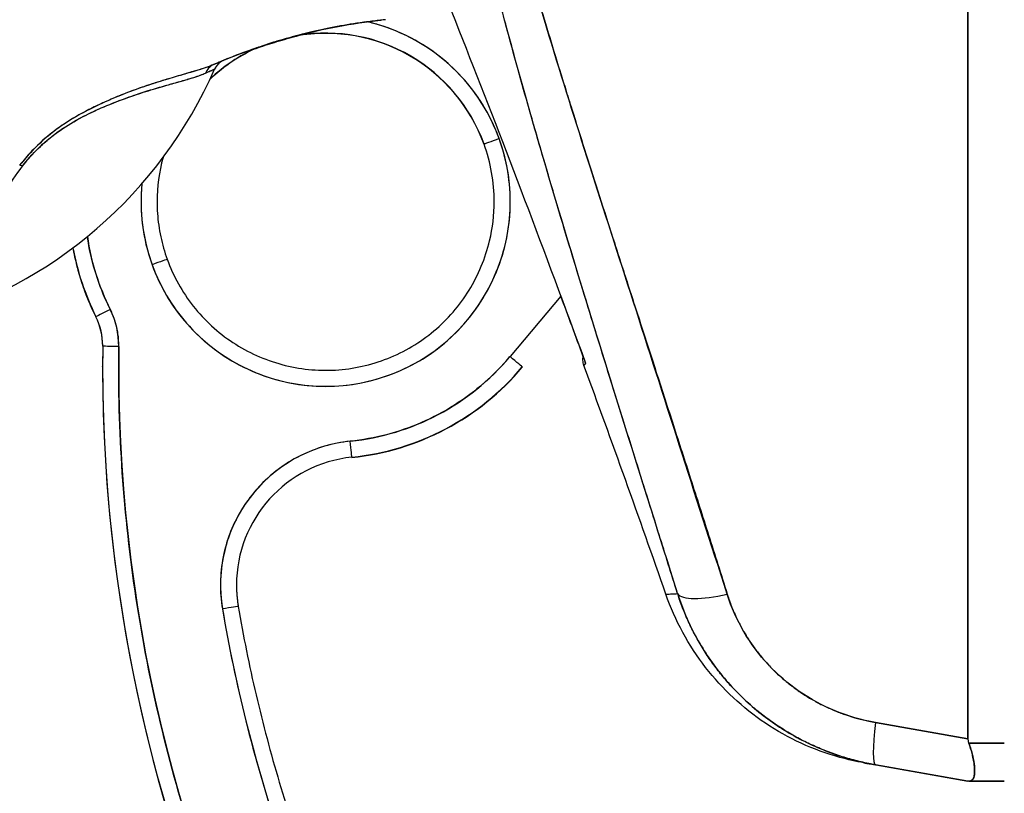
# Model space of a CAD drawing. Extents: x 807 to 1172, y 30 to 260.
# Tile 167 of 214: x 975.984 to 977.191, y 165.761 to 166.709. Entities that reach past the tile are written whole.
import ezdxf

# ---------------------------------------------------------------- set-up
doc = ezdxf.new("R2010")
doc.units = 0
doc.header["$LTSCALE"] = 4
doc.header["$MEASUREMENT"] = 0
doc.layers.get('0').update_dxf_attribs({"linetype": 'CONTINUOUS'})
doc.layers.get('DEFPOINTS').update_dxf_attribs({"linetype": 'CONTINUOUS'})
doc.styles.add('ROMANS', font='romans.shx')
doc.dimstyles.new('Default (ANSI)', dxfattribs={"dimscale": 20, "dimtxt": 0.07, "dimasz": 0.07, "dimexe": 0.125, "dimexo": 0.0625, "dimgap": 0.031496, "dimtad": 0, "dimtih": 1, "dimtoh": 1, "dimrnd": 1e-08, "dimzin": 0, "dimdsep": 46, "dimtxsty": 'ROMANS', "dimblk": 'Filled-1', "dimcen": 0.09, "dimdle": 0.393701, "dimclrd": 256, "dimclre": 256, "dimclrt": 256, "dimadec": 0, "dimazin": 0, "dimtfac": 0.928571, "dimtofl": 0, "dimtmove": 0, "dimatfit": 3, "dimfxl": 1, "dimtolj": 1, "dimtzin": 0, "dimlwd": -1, "dimlwe": -1, "dimarcsym": 0})

# ---------------------------------------------------------------- blocks, each defined once
blk = doc.blocks.new('Filled-1')
at = {"color": 0}
for p, q in [((0, 0), (-1, 0.17857)), ((-1, 0.17857), (-1, -0.17857)), ((-1, 0), (0, 0)), ((-1, -0.17857), (0, 0))]:
    blk.add_line(p, q, dxfattribs=at)
at = {"color": 0, "flags": 128}
blk.add_lwpolyline([(-1, -0.17857), (0, 0), (-1, 0.17857), (-1, -0.17857)], dxfattribs=at)
at = {"color": 0}
blk.add_solid([(-1, -0.17857), (0, 0), (-1, 0.17857), (-1, -0.17857)], dxfattribs=at)
blk = doc.blocks.new('*D76')
at = {"transparency": 16777216}
for p, q in [((976.1389, 199.4239), (966.2743, 199.4239)), ((968.7743, 198.0239), (968.7743, 173.21)), ((968.7743, 137.4489), (968.7743, 162.2627)), ((976.1389, 136.0489), (966.2743, 136.0489))]:
    blk.add_line(p, q, dxfattribs=at)
at = {"layer": 'DEFPOINTS', "color": 0, "transparency": 16777216}
for p in [(968.7743, 199.4239), (977.3889, 199.4239), (977.3889, 136.0489)]:
    blk.add_point(p, dxfattribs=at)
at = {"transparency": 16777216, "xscale": 1.400000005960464, "yscale": 1.400000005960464, "zscale": 1.400000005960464}
for p, rotation in [((968.7743, 199.4239), 90), ((968.7743, 136.0489), 270)]:
    blk.add_blockref('Filled-1', p, dxfattribs=dict(at, rotation=rotation))
at = {"transparency": 16777216, "insert": (968.7743, 167.7364), "char_height": 1.4, "attachment_point": 5, "style": 'ROMANS'}
blk.add_mtext('\\A1;\\fTahoma|b0|i0;\\H1.5400;63.37\\P\\fTahoma|b0|i0;\\H1.5400;DOOR\\P\\fTahoma|b0|i0;\\H1.5400;HEIGHT\\P\\fTahoma|b0|i0;\\H1.5400;(2 PL.)', dxfattribs=at)

msp = doc.modelspace()

# ---------------------------------------------------------------- linework, layer by layer
for p, q in [((977.1465, 165.8277), (977.1465, 167.2321)), ((977.1465, 167.2321), (977.1465, 165.8277)), ((976.0587, 166.5939), (976.0587, 166.5939)), ((976.0587, 166.5939), (976.0587, 166.5939)), ((976.0589, 166.5893), (976.0589, 166.5893)), ((976.0589, 166.5893), (976.0589, 166.5893)), ((976.0395, 166.5823), (976.0395, 166.5824)), ((976.0395, 166.5824), (976.0395, 166.5823)), ((976.0395, 166.5823), (976.0395, 166.5823)), ((976.0395, 166.5823), (976.0395, 166.5823)), ((976.5532, 166.5568), (976.5532, 166.5566)), ((976.7101, 166.4453), (976.71, 166.4452)), ((976.1646, 166.4157), (976.1646, 166.4157)), ((976.6473, 166.3706), (976.585, 166.2964)), ((976.0773, 166.3453), (976.0773, 166.345)), ((976.0773, 166.345), (976.0773, 166.3453)), ((976.0856, 166.309), (976.0856, 166.309)), ((976.0854, 166.2842), (976.0854, 166.2845)), ((976.6, 166.2837), (976.6, 166.2837)), ((976.6, 166.2837), (976.6, 166.2834)), ((976.391, 166.1727), (976.391, 166.1729)), ((977.1465, 165.8277), (977.0333, 165.8476)), ((977.0333, 165.8476), (977.1465, 165.8277)), ((977.1911, 165.8224), (977.1475, 165.8224)), ((977.1475, 165.8224), (977.1911, 165.8224)), ((977.1465, 165.7758), (977.0333, 165.7957)), ((977.0336, 165.7957), (977.1465, 165.7758)), ((977.1911, 165.7758), (977.1475, 165.7758)), ((977.1475, 165.7758), (977.1911, 165.7758))]:
    msp.add_line(p, q)
for centre, radius, start, end in [((976.3589, 166.486), 0.2067, 113.4273, 133.3579), ((976.2412, 166.6408), 0.0201, 112.5438, 156.3316), ((976.3589, 166.4863), 0.2264, 138.5084, 138.5202), ((976.0068, 166.31), 0.0984, 359.2659, 26.5968), ((976.0068, 166.31), 0.0787, 359.2659, 26.5968), ((976.0068, 166.31), 0.0787, 359.2659, 26.5968), ((976.0068, 166.3098), 0.0787, 0.0912, 26.5968), ((976.0068, 166.3098), 0.0787, 0.0912, 26.5968), ((976.0068, 166.3097), 0.0984, 0.0133, 0.0876), ((976.3589, 166.4863), 0.315, 275.8539, 319.967), ((976.3589, 166.486), 0.315, 275.8535, 319.9672), ((961.9015, 160.8334), 15.748, 19.17141, 20.25566)]:
    msp.add_arc(centre, radius, start, end)
for centre, major_axis, ratio, start_param, end_param in [((976.3589, 166.486), (0.2034, 0.0367), 0.999999, 0.170155, 1.570796), ((976.3589, 166.4863), (0.1943, 0.0706), 0.999999, 0, 1.38698), ((976.3589, 166.4863), (0.1943, 0.0706), 0.999999, 0, 1.386999), ((976.3589, 166.4863), (0.2205, -0.051), 0.999999, 1.570793, 1.570796), ((976.3589, 166.4863), (0.2205, -0.0511), 0.999999, 0.576089, 1.570796), ((976.4417, 166.6932), (-0.1273, -0.012), 0.13327, 4.772659, 4.820642), ((976.3589, 166.4863), (-0.1885, -0.0847), 0.999999, 4.712389, 5.045477), ((976.3589, 166.4863), (-0.1885, -0.0847), 0.999999, 4.712389, 5.045501), ((976.3589, 166.4863), (-0.189, -0.0838), 0.999999, 4.712389, 4.712443), ((976.3589, 166.4863), (-0.189, -0.0838), 0.999999, 4.712389, 4.712443), ((976.3589, 166.486), (0.1901, 0.0812), 0.999999, 1.570736, 1.570796), ((976.2411, 166.6408), (0.0081, 0.0184), 0.999989, 0.80699, 1.570796), ((976.2411, 166.6408), (-0.0077, 0.0185), 0.999939, 0, 0.763796), ((974.9024, 166.1088), (1.331, 0.5506), 0.001182, 6.282701, 6.294638), ((975.718, 166.8703), (-0.5512, 0), 0.999774, 1.83929, 2.7281), ((976.2295, 166.636), (-0.008, 0.0184), 0.957433, 0.004464, 0.766525), ((976.2295, 166.636), (-0.008, 0.0184), 0.957433, 0.004466, 0.766526), ((974.7826, 166.1245), (1.4401, 0.5244), 0.001203, 6.282742, 6.293855), ((976.3589, 166.4863), (0.2128, 0.0773), 0.999999, 3.141593, 6.283185), ((976.5717, 166.5636), (-0.0185, -0.0067), 0.001197, 4.711954, 6.28275), ((976.5717, 166.5636), (-0.0185, -0.0067), 0.001197, 4.711954, 6.28275), ((976.3589, 166.4863), (0.2067, 0), 0.999999, 0, 0.348489), ((976.3589, 166.486), (-0.2067, 0.0003), 0.999999, 6.017953, 6.283185), ((976.3589, 166.4863), (-0.1995, 0.054), 0.999999, 0, 0.264466), ((976.3589, 166.4863), (-0.1995, 0.054), 0.999999, 0, 0.264471), ((975.9971, 166.5183), (0.0159, -0.0122), 0.235645, 2.402392, 2.719776), ((976.3589, 166.4863), (-0.2128, -0.0773), 0.999999, 5.837048, 6.283185), ((976.3589, 166.486), (-0.2067, -0.0002), 0.999999, 6.282307, 6.283185), ((976.3589, 166.4863), (-0.2922, -0.0427), 0.999999, 0, 0.319038), ((976.3589, 166.4863), (-0.2816, -0.141), 1, 5.999464, 6.283185), ((976.3588, 166.4863), (-0.3098, -0.0565), 0.999999, 0, 0.283759), ((976.3588, 166.486), (-0.2816, -0.141), 1, 5.998725, 6.283185), ((976.3589, 166.486), (-0.3099, -0.0563), 0.999999, 0, 0.284433), ((976.1461, 166.409), (0.0185, 0.0067), 0.001197, 6.28275, 7.853547), ((976.1461, 166.409), (0.0185, 0.0067), 0.001197, 6.28275, 7.853547), ((976.0949, 166.3541), (-0.0176, -0.0088), 0.001139, 4.711819, 6.282615), ((976.0949, 166.3541), (-0.0176, -0.0088), 0.001139, 4.711819, 6.282615), ((976.0949, 166.3538), (-0.0176, -0.0088), 0.001139, 0.106524, 0.106684), ((976.0949, 166.3538), (-0.0176, -0.0088), 0.001139, 0.106524, 0.106684), ((977.9988, 166.2845), (-1.9134, 0), 0.999999, 6.270372, 6.762512), ((977.9988, 166.2845), (-1.9134, 0), 0.999999, 6.270372, 6.762512), ((976.1053, 166.3087), (-0.0197, 0.0003), 0.001273, 4.712405, 6.283202), ((976.1053, 166.3087), (-0.0197, 0.0003), 0.001273, 4.712405, 6.283202), ((977.9988, 166.2845), (-1.8937, 0), 0.999999, 6.270372, 6.762512), ((976.3589, 166.4863), (0.2937, 0.0301), 0.999999, 4.712389, 5.482307), ((976.585, 166.2963), (0.0151, -0.0127), 0.000975, 0.000819, 1.571615), ((977.9988, 166.2842), (-1.9134, 0), 0.999999, 0, 0.479327), ((976.3589, 166.4863), (0.3133, 0.0321), 0.999999, 4.712389, 5.482318), ((976.4071, 166.0163), (-0.1747, -0.0294), 0.999999, 4.647638, 6.283185), ((976.389, 166.1925), (0.002, -0.0196), 0.00013, 0.001267, 1.572063), ((976.389, 166.1925), (0.002, -0.0196), 0.00013, 0.001267, 1.572063), ((976.4071, 166.0163), (-0.1567, -0.0161), 0.999999, 4.712389, 6.181015), ((976.865, 166.0307), (-0.0751, -0.0236), 0.267683, 0.073478, 1.304391), ((976.865, 166.0307), (-0.0751, -0.0236), 0.267678, 0.073481, 1.304397), ((976.2324, 165.9869), (0.0194, 0.0033), 0.001256, 6.282974, 7.85377), ((976.2324, 165.9869), (0.0194, 0.0033), 0.001256, 6.282974, 7.85377), ((977.9988, 166.2845), (-1.7913, 0), 0.999999, 0.166921, 0.479327), ((977.047, 165.8733), (-0.0137, -0.0775), 0.122276, 5.07054, 6.283185), ((977.047, 165.8733), (-0.0137, -0.0775), 0.122276, 5.07054, 6.283185)]:
    msp.add_ellipse(centre, major_axis=major_axis, ratio=ratio, start_param=start_param, end_param=end_param)
for points, knots in [([(976.7905, 166.0057), (976.7679, 166.0778), (976.7466, 166.1456), (976.7267, 166.2091), (976.7068, 166.2727), (976.6885, 166.3319), (976.6715, 166.3875), (976.6545, 166.4431), (976.6389, 166.4951), (976.6245, 166.5444), (976.6102, 166.5937), (976.597, 166.6402), (976.5849, 166.6846), (976.5728, 166.729), (976.5618, 166.7713), (976.5518, 166.8121), (976.5418, 166.8528), (976.5327, 166.8921), (976.5246, 166.9302), (976.5164, 166.9683), (976.5092, 167.0054), (976.5028, 167.0418), (976.4964, 167.0782), (976.4909, 167.1139), (976.4863, 167.1495), (976.4817, 167.185), (976.478, 167.2203), (976.4752, 167.2558)], [0, 0, 0, 0, 0.111111, 0.111111, 0.111111, 0.222222, 0.222222, 0.222222, 0.333333, 0.333333, 0.333333, 0.444444, 0.444444, 0.444444, 0.555556, 0.555556, 0.555556, 0.666667, 0.666667, 0.666667, 0.777778, 0.777778, 0.777778, 0.888889, 0.888889, 0.888889, 1, 1, 1, 1]), ([(976.7905, 166.0057), (976.7829, 166.03), (976.7753, 166.0541), (976.7678, 166.078), (976.7606, 166.1011), (976.7534, 166.1239), (976.7463, 166.1466), (976.7394, 166.1686), (976.7326, 166.1904), (976.7258, 166.212), (976.7192, 166.233), (976.7128, 166.2538), (976.7063, 166.2744), (976.7001, 166.2945), (976.6939, 166.3144), (976.6878, 166.3342), (976.6841, 166.3462), (976.6805, 166.3581), (976.6768, 166.37), (976.6746, 166.3772), (976.6725, 166.3843), (976.6703, 166.3915), (976.6646, 166.41), (976.6591, 166.4283), (976.6536, 166.4465), (976.6482, 166.4643), (976.6429, 166.482), (976.6378, 166.4995), (976.6327, 166.5166), (976.6277, 166.5337), (976.6227, 166.5506), (976.6179, 166.5672), (976.6132, 166.5836), (976.6085, 166.6), (976.6039, 166.616), (976.5994, 166.632), (976.595, 166.6478), (976.5907, 166.6634), (976.5865, 166.6789), (976.5823, 166.6942), (976.5819, 166.6957), (976.5815, 166.6972), (976.5811, 166.6987), (976.5774, 166.7124), (976.5738, 166.7259), (976.5703, 166.7394), (976.5664, 166.7542), (976.5626, 166.7689), (976.559, 166.7834), (976.5553, 166.7978), (976.5518, 166.8122), (976.5483, 166.8264), (976.5449, 166.8405), (976.5416, 166.8545), (976.5383, 166.8684), (976.5351, 166.8822), (976.532, 166.896), (976.529, 166.9096), (976.526, 166.9232), (976.5232, 166.9367), (976.5204, 166.95), (976.5176, 166.9634), (976.5149, 166.9767), (976.5124, 166.9899), (976.5122, 166.9911), (976.5119, 166.9924), (976.5117, 166.9936), (976.5094, 167.0055), (976.5072, 167.0174), (976.5051, 167.0291), (976.5027, 167.0421), (976.5005, 167.055), (976.4984, 167.0678), (976.4963, 167.0807), (976.4943, 167.0935), (976.4924, 167.1061), (976.4905, 167.1189), (976.4887, 167.1315), (976.487, 167.144), (976.4854, 167.1566), (976.4838, 167.1692), (976.4824, 167.1816), (976.481, 167.1941), (976.4797, 167.2065), (976.4785, 167.2188), (976.4773, 167.2313), (976.4762, 167.2436), (976.4752, 167.2558)], [0, 0, 0, 0, 0.047674, 0.047674, 0.047674, 0.093754, 0.093754, 0.093754, 0.138483, 0.138483, 0.138483, 0.181962, 0.181962, 0.181962, 0.224293, 0.224293, 0.224293, 0.25, 0.25, 0.25, 0.265575, 0.265575, 0.265575, 0.305906, 0.305906, 0.305906, 0.345378, 0.345378, 0.345378, 0.384081, 0.384081, 0.384081, 0.422102, 0.422102, 0.422102, 0.459526, 0.459526, 0.459526, 0.496435, 0.496435, 0.496435, 0.5, 0.5, 0.5, 0.53291, 0.53291, 0.53291, 0.569025, 0.569025, 0.569025, 0.604849, 0.604849, 0.604849, 0.640453, 0.640453, 0.640453, 0.675905, 0.675905, 0.675905, 0.711275, 0.711275, 0.711275, 0.746632, 0.746632, 0.746632, 0.75, 0.75, 0.75, 0.782043, 0.782043, 0.782043, 0.817582, 0.817582, 0.817582, 0.853329, 0.853329, 0.853329, 0.889364, 0.889364, 0.889364, 0.925766, 0.925766, 0.925766, 0.962618, 0.962618, 0.962618, 1, 1, 1, 1]), ([(976.8513, 166.0051), (976.8111, 166.1298), (976.7731, 166.2492), (976.7365, 166.3631), (976.6999, 166.4771), (976.6647, 166.5856), (976.6331, 166.6893), (976.6015, 166.793), (976.5735, 166.8918), (976.5512, 166.9855), (976.5288, 167.0793), (976.5121, 167.1679), (976.5004, 167.2514)], [0, 0, 0, 0, 0.25, 0.25, 0.25, 0.5, 0.5, 0.5, 0.75, 0.75, 0.75, 1, 1, 1, 1]), ([(976.5004, 167.2514), (976.502, 167.2391), (976.5038, 167.2268), (976.5056, 167.2146), (976.5075, 167.2022), (976.5095, 167.1898), (976.5116, 167.1775), (976.5137, 167.165), (976.5159, 167.1526), (976.5181, 167.1401), (976.5205, 167.1276), (976.5229, 167.115), (976.5254, 167.1025), (976.5279, 167.0898), (976.5305, 167.0771), (976.5332, 167.0645), (976.5359, 167.0516), (976.5388, 167.0388), (976.5417, 167.026), (976.5446, 167.013), (976.5477, 167.0001), (976.5508, 166.9871), (976.5539, 166.9739), (976.5572, 166.9608), (976.5605, 166.9476), (976.5639, 166.9342), (976.5673, 166.9208), (976.5708, 166.9074), (976.5744, 166.8938), (976.5781, 166.8802), (976.5818, 166.8665), (976.5856, 166.8526), (976.5894, 166.8387), (976.5933, 166.8248), (976.5973, 166.8106), (976.6014, 166.7963), (976.6055, 166.7821), (976.6098, 166.7675), (976.614, 166.7529), (976.6184, 166.7384), (976.6228, 166.7234), (976.6273, 166.7084), (976.6319, 166.6934), (976.6365, 166.678), (976.6413, 166.6626), (976.646, 166.6472), (976.6483, 166.6399), (976.6506, 166.6325), (976.6529, 166.6251), (976.6555, 166.6166), (976.6582, 166.6081), (976.6608, 166.5996), (976.666, 166.5831), (976.6712, 166.5667), (976.6764, 166.5503), (976.6818, 166.5333), (976.6872, 166.5163), (976.6926, 166.4993), (976.6983, 166.4817), (976.7039, 166.4641), (976.7096, 166.4464), (976.7155, 166.4281), (976.7214, 166.4098), (976.7273, 166.3914), (976.7335, 166.3724), (976.7397, 166.3533), (976.7459, 166.3342), (976.7523, 166.3142), (976.7588, 166.2943), (976.7652, 166.2744), (976.772, 166.2536), (976.7787, 166.2327), (976.7854, 166.2119), (976.7924, 166.1901), (976.7995, 166.1682), (976.8065, 166.1464), (976.8138, 166.1235), (976.8211, 166.1005), (976.8284, 166.0776), (976.8361, 166.0535), (976.8437, 166.0293), (976.8513, 166.0051)], [0, 0, 0, 0, 0.029086, 0.029086, 0.029086, 0.058387, 0.058387, 0.058387, 0.087935, 0.087935, 0.087935, 0.117777, 0.117777, 0.117777, 0.147957, 0.147957, 0.147957, 0.178529, 0.178529, 0.178529, 0.20955, 0.20955, 0.20955, 0.24108, 0.24108, 0.24108, 0.273185, 0.273185, 0.273185, 0.305936, 0.305936, 0.305936, 0.339407, 0.339407, 0.339407, 0.37368, 0.37368, 0.37368, 0.408841, 0.408841, 0.408841, 0.44498, 0.44498, 0.44498, 0.482193, 0.482193, 0.482193, 0.5, 0.5, 0.5, 0.520588, 0.520588, 0.520588, 0.560289, 0.560289, 0.560289, 0.60142, 0.60142, 0.60142, 0.644109, 0.644109, 0.644109, 0.688496, 0.688496, 0.688496, 0.734731, 0.734731, 0.734731, 0.782977, 0.782977, 0.782977, 0.833414, 0.833414, 0.833414, 0.886232, 0.886232, 0.886232, 0.941632, 0.941632, 0.941632, 1, 1, 1, 1]), ([(976.4628, 166.8461), (976.4849, 166.7912), (976.5078, 166.7339), (976.5311, 166.6744), (976.5545, 166.6148), (976.5785, 166.553), (976.6029, 166.4887), (976.6273, 166.4244), (976.6523, 166.3576), (976.6776, 166.2884)], [0, 0, 0, 0, 0.333333, 0.333333, 0.333333, 0.666667, 0.666667, 0.666667, 1, 1, 1, 1]), ([(976.4264, 166.7088), (976.4206, 166.7082), (976.4148, 166.7075), (976.409, 166.7067), (976.3878, 166.7039), (976.3667, 166.7001), (976.3458, 166.6953), (976.3248, 166.6905), (976.3041, 166.6848), (976.2836, 166.678), (976.263, 166.6713), (976.2428, 166.6636), (976.2229, 166.655), (976.2224, 166.6548), (976.2219, 166.6546), (976.2214, 166.6544)], [0, 0, 0, 0, 0.082787, 0.082787, 0.082787, 0.386071, 0.386071, 0.386071, 0.689355, 0.689355, 0.689355, 0.992639, 0.992639, 0.992639, 1, 1, 1, 1]), ([(976.2214, 166.6544), (976.2542, 166.6687), (976.288, 166.6804), (976.3223, 166.6895), (976.3566, 166.6986), (976.3914, 166.705), (976.4264, 166.7088)], [0, 0, 0, 0, 0.5, 0.5, 0.5, 1, 1, 1, 1]), ([(976.4264, 166.7088), (976.4044, 166.7064), (976.3824, 166.703), (976.3606, 166.6985), (976.356, 166.6975), (976.3514, 166.6965), (976.3468, 166.6955), (976.3382, 166.6935), (976.3296, 166.6914), (976.3211, 166.6891), (976.3128, 166.6869), (976.3044, 166.6845), (976.2961, 166.682), (976.2835, 166.6781), (976.271, 166.6738), (976.2585, 166.6692), (976.2501, 166.6661), (976.2418, 166.6628), (976.2335, 166.6594)], [0, 0, 0, 0, 0.333333, 0.333333, 0.333333, 0.404238, 0.404238, 0.404238, 0.536303, 0.536303, 0.536303, 0.666667, 0.666667, 0.666667, 0.865191, 0.865191, 0.865191, 1, 1, 1, 1]), ([(976.5717, 166.5636), (976.5668, 166.5768), (976.5609, 166.5894), (976.5539, 166.6013), (976.5468, 166.6133), (976.5386, 166.6247), (976.5294, 166.6352), (976.5202, 166.6457), (976.5101, 166.6553), (976.4991, 166.664), (976.4882, 166.6726), (976.4765, 166.6802), (976.4641, 166.6867), (976.4517, 166.6932), (976.4388, 166.6986), (976.4255, 166.7027), (976.4203, 166.7042), (976.4152, 166.7056), (976.41, 166.7068)], [0, 0, 0, 0, 0.0588235, 0.0588235, 0.0588235, 0.1176471, 0.1176471, 0.1176471, 0.1764706, 0.1764706, 0.1764706, 0.2352941, 0.2352941, 0.2352941, 0.2941176, 0.2941176, 0.2941176, 0.3166876, 0.3166876, 0.3166876, 0.3166876]), ([(976.3263, 166.6901), (976.3249, 166.6898), (976.3236, 166.6894), (976.3223, 166.6891), (976.3056, 166.6846), (976.2891, 166.6796), (976.2727, 166.6739)], [0.4804667, 0.4804667, 0.4804667, 0.4804667, 0.5, 0.5, 0.5, 0.7427455, 0.7427455, 0.7427455, 0.7427455]), ([(976.2736, 166.6743), (976.2811, 166.6769), (976.2886, 166.6793), (976.2961, 166.6816), (976.3044, 166.6842), (976.3128, 166.6866), (976.3211, 166.6888), (976.3226, 166.6892), (976.3241, 166.6896), (976.3256, 166.69)], [0.2148751, 0.2148751, 0.2148751, 0.2148751, 0.3333333, 0.3333333, 0.3333333, 0.4636854, 0.4636854, 0.4636854, 0.4868553, 0.4868553, 0.4868553, 0.4868553]), ([(976.2334, 166.6594), (976.2332, 166.6593), (976.2326, 166.6591), (976.2316, 166.6587), (976.2316, 166.6586), (976.2315, 166.6586), (976.2315, 166.6586), (976.2305, 166.6582), (976.2291, 166.6576), (976.2275, 166.6569), (976.2258, 166.6562), (976.2238, 166.6554), (976.2214, 166.6544)], [0, 0, 0, 0, 0.333333, 0.333333, 0.333333, 0.347376, 0.347376, 0.347376, 0.666667, 0.666667, 0.666667, 1, 1, 1, 1]), ([(976.2334, 166.6594), (976.2333, 166.6593), (976.233, 166.6592), (976.2325, 166.659), (976.2323, 166.6589), (976.2321, 166.6589), (976.2319, 166.6588), (976.231, 166.6584), (976.2299, 166.6579), (976.2283, 166.6573), (976.2282, 166.6572), (976.2281, 166.6572), (976.2279, 166.6571), (976.2262, 166.6564), (976.224, 166.6555), (976.2214, 166.6544)], [0, 0, 0, 0, 0.246085, 0.246085, 0.246085, 0.333333, 0.333333, 0.333333, 0.638792, 0.638792, 0.638792, 0.666667, 0.666667, 0.666667, 1, 1, 1, 1]), ([(976.2335, 166.6594), (976.2335, 166.6594), (976.2334, 166.6594), (976.2334, 166.6594), (976.2334, 166.6594), (976.2334, 166.6594), (976.2334, 166.6594)], [0, 0, 0, 0, 0.787547, 0.787547, 0.787547, 1, 1, 1, 1]), ([(976.2214, 166.6544), (976.2169, 166.6524), (976.2117, 166.6505), (976.2053, 166.6485), (976.2034, 166.6479), (976.2013, 166.6473), (976.1992, 166.6466), (976.1974, 166.6461), (976.1955, 166.6455), (976.1935, 166.6449), (976.1887, 166.6435), (976.1836, 166.642), (976.1783, 166.6405), (976.1749, 166.6395), (976.1714, 166.6385), (976.168, 166.6375), (976.1654, 166.6367), (976.1629, 166.636), (976.1603, 166.6352), (976.1599, 166.635), (976.1594, 166.6349), (976.159, 166.6348), (976.151, 166.6323), (976.143, 166.6297), (976.1348, 166.6269), (976.1344, 166.6268), (976.1341, 166.6267), (976.1338, 166.6266), (976.1243, 166.6233), (976.1146, 166.6196), (976.105, 166.6157), (976.1028, 166.6149), (976.1007, 166.614), (976.0986, 166.6131), (976.0975, 166.6126), (976.0963, 166.6121), (976.0952, 166.6116), (976.0862, 166.6077), (976.0772, 166.6036), (976.0685, 166.5991), (976.0671, 166.5984), (976.0657, 166.5976), (976.0643, 166.5969), (976.0536, 166.5913), (976.0434, 166.5852), (976.0339, 166.5785), (976.0335, 166.5782), (976.0331, 166.578), (976.0327, 166.5777), (976.0228, 166.5707), (976.0138, 166.5632), (976.0056, 166.5553), (975.9975, 166.5475), (975.9902, 166.5393), (975.9837, 166.531)], [0, 0, 0, 0, 0.095523, 0.095523, 0.095523, 0.125, 0.125, 0.125, 0.150006, 0.150006, 0.150006, 0.211266, 0.211266, 0.211266, 0.25, 0.25, 0.25, 0.278579, 0.278579, 0.278579, 0.283368, 0.283368, 0.283368, 0.371453, 0.371453, 0.371453, 0.375, 0.375, 0.375, 0.477463, 0.477463, 0.477463, 0.5, 0.5, 0.5, 0.512193, 0.512193, 0.512193, 0.609209, 0.609209, 0.609209, 0.625, 0.625, 0.625, 0.744987, 0.744987, 0.744987, 0.75, 0.75, 0.75, 0.875, 0.875, 0.875, 1, 1, 1, 1]), ([(976.2214, 166.6544), (976.2187, 166.6532), (976.2158, 166.6521), (976.2126, 166.651), (976.209, 166.6497), (976.205, 166.6484), (976.2009, 166.6471), (976.1993, 166.6467), (976.1977, 166.6462), (976.1961, 166.6457), (976.1927, 166.6447), (976.1891, 166.6436), (976.1854, 166.6426), (976.179, 166.6407), (976.1723, 166.6388), (976.1655, 166.6367), (976.1571, 166.6342), (976.1484, 166.6315), (976.1396, 166.6286), (976.1371, 166.6277), (976.1346, 166.6268), (976.132, 166.626), (976.1248, 166.6234), (976.1176, 166.6208), (976.1103, 166.6179), (976.1062, 166.6162), (976.102, 166.6145), (976.0978, 166.6127), (976.0924, 166.6104), (976.087, 166.608), (976.0816, 166.6055), (976.0758, 166.6028), (976.07, 166.6), (976.0644, 166.597), (976.0606, 166.5949), (976.0569, 166.5929), (976.0532, 166.5907), (976.0464, 166.5868), (976.0398, 166.5827), (976.0336, 166.5783), (976.0309, 166.5764), (976.0282, 166.5745), (976.0256, 166.5725), (976.0191, 166.5675), (976.0129, 166.5623), (976.0069, 166.5566), (976.005, 166.5547), (976.003, 166.5528), (976.0011, 166.5509), (975.9949, 166.5445), (975.9891, 166.5378), (975.9837, 166.531)], [0, 0, 0, 0, 0.047704, 0.047704, 0.047704, 0.103949, 0.103949, 0.103949, 0.125, 0.125, 0.125, 0.170549, 0.170549, 0.170549, 0.25, 0.25, 0.25, 0.347289, 0.347289, 0.347289, 0.375, 0.375, 0.375, 0.454119, 0.454119, 0.454119, 0.5, 0.5, 0.5, 0.559712, 0.559712, 0.559712, 0.625, 0.625, 0.625, 0.668948, 0.668948, 0.668948, 0.75, 0.75, 0.75, 0.785781, 0.785781, 0.785781, 0.875, 0.875, 0.875, 0.904424, 0.904424, 0.904424, 1, 1, 1, 1]), ([(975.9873, 166.5299), (975.9923, 166.5363), (975.9977, 166.5427), (976.0036, 166.5487), (976.0086, 166.5538), (976.0138, 166.5587), (976.0193, 166.5632), (976.0217, 166.5652), (976.0242, 166.5672), (976.0268, 166.5691), (976.0354, 166.5755), (976.0443, 166.5811), (976.053, 166.5861), (976.054, 166.5866), (976.055, 166.5872), (976.056, 166.5877), (976.0642, 166.5922), (976.0723, 166.5962), (976.0802, 166.5997), (976.0897, 166.604), (976.0988, 166.6076), (976.1075, 166.6109), (976.1132, 166.613), (976.1187, 166.615), (976.1241, 166.6168), (976.1279, 166.618), (976.1316, 166.6192), (976.1352, 166.6204), (976.1438, 166.6231), (976.1519, 166.6255), (976.1594, 166.6277), (976.1656, 166.6295), (976.1714, 166.6312), (976.1768, 166.6327), (976.1773, 166.6328), (976.1778, 166.633), (976.1783, 166.6331), (976.1835, 166.6346), (976.1883, 166.6359), (976.1927, 166.6373), (976.1966, 166.6385), (976.2002, 166.6396), (976.2035, 166.6408), (976.2064, 166.6418), (976.2091, 166.6429), (976.2115, 166.6439)], [0, 0, 0, 0, 0.067597, 0.067597, 0.067597, 0.125, 0.125, 0.125, 0.151167, 0.151167, 0.151167, 0.240091, 0.240091, 0.240091, 0.25, 0.25, 0.25, 0.333853, 0.333853, 0.333853, 0.434449, 0.434449, 0.434449, 0.5, 0.5, 0.5, 0.546484, 0.546484, 0.546484, 0.657929, 0.657929, 0.657929, 0.75, 0.75, 0.75, 0.758447, 0.758447, 0.758447, 0.848119, 0.848119, 0.848119, 0.928517, 0.928517, 0.928517, 1, 1, 1, 1]), ([(975.9873, 166.5299), (975.9928, 166.5374), (975.9992, 166.5445), (976.0064, 166.5515), (976.0135, 166.5585), (976.0213, 166.5652), (976.0298, 166.5714), (976.0384, 166.5776), (976.0476, 166.5832), (976.0571, 166.5883), (976.0667, 166.5935), (976.0767, 166.5981), (976.0868, 166.6025), (976.0969, 166.6068), (976.1071, 166.6108), (976.1174, 166.6144), (976.1276, 166.6181), (976.1377, 166.6214), (976.1478, 166.6244), (976.1578, 166.6274), (976.1676, 166.6301), (976.176, 166.6325), (976.1844, 166.6348), (976.1914, 166.6368), (976.1973, 166.6387), (976.2031, 166.6406), (976.2078, 166.6423), (976.2115, 166.6439)], [0, 0, 0, 0, 0.111111, 0.111111, 0.111111, 0.222222, 0.222222, 0.222222, 0.333333, 0.333333, 0.333333, 0.444444, 0.444444, 0.444444, 0.555556, 0.555556, 0.555556, 0.666667, 0.666667, 0.666667, 0.777778, 0.777778, 0.777778, 0.888889, 0.888889, 0.888889, 1, 1, 1, 1]), ([(976.2115, 166.6439), (976.2141, 166.6451), (976.2162, 166.6461), (976.218, 166.6468), (976.2198, 166.6476), (976.2211, 166.6482), (976.2219, 166.6485), (976.2223, 166.6487), (976.2226, 166.6489), (976.2227, 166.6489)], [0, 0, 0, 0, 0.370836, 0.370836, 0.370836, 0.760631, 0.760631, 0.760631, 1, 1, 1, 1]), ([(976.2115, 166.6439), (976.2139, 166.6451), (976.2159, 166.6459), (976.2175, 166.6466), (976.2191, 166.6473), (976.2204, 166.6479), (976.2213, 166.6483), (976.2221, 166.6487), (976.2226, 166.6489), (976.2227, 166.6489)], [0, 0, 0, 0, 0.333333, 0.333333, 0.333333, 0.666667, 0.666667, 0.666667, 1, 1, 1, 1]), ([(976.1461, 166.409), (976.1509, 166.3958), (976.1568, 166.3832), (976.1639, 166.3713), (976.171, 166.3593), (976.1792, 166.3479), (976.1884, 166.3374), (976.1975, 166.3269), (976.2077, 166.3172), (976.2186, 166.3086), (976.2296, 166.3), (976.2413, 166.2923), (976.2537, 166.2859), (976.266, 166.2794), (976.279, 166.274), (976.2923, 166.2699), (976.3056, 166.2658), (976.3194, 166.263), (976.3332, 166.2614), (976.3471, 166.2598), (976.3611, 166.2595), (976.375, 166.2605), (976.3889, 166.2615), (976.4027, 166.2638), (976.4162, 166.2673), (976.4297, 166.2708), (976.4429, 166.2756), (976.4555, 166.2816), (976.4681, 166.2875), (976.4802, 166.2946), (976.4915, 166.3028), (976.5028, 166.311), (976.5133, 166.3202), (976.5229, 166.3303), (976.5326, 166.3404), (976.5412, 166.3514), (976.5488, 166.3631), (976.5564, 166.3748), (976.5629, 166.3872), (976.5682, 166.4001), (976.5735, 166.413), (976.5776, 166.4264), (976.5805, 166.4401), (976.5833, 166.4537), (976.5849, 166.4676), (976.5852, 166.4816), (976.5855, 166.4955), (976.5845, 166.5095), (976.5822, 166.5232), (976.58, 166.537), (976.5764, 166.5504), (976.5717, 166.5636)], [0, 0, 0, 0, 0.058824, 0.058824, 0.058824, 0.117647, 0.117647, 0.117647, 0.176471, 0.176471, 0.176471, 0.235294, 0.235294, 0.235294, 0.294118, 0.294118, 0.294118, 0.352941, 0.352941, 0.352941, 0.411765, 0.411765, 0.411765, 0.470588, 0.470588, 0.470588, 0.529412, 0.529412, 0.529412, 0.588235, 0.588235, 0.588235, 0.647059, 0.647059, 0.647059, 0.705882, 0.705882, 0.705882, 0.764706, 0.764706, 0.764706, 0.823529, 0.823529, 0.823529, 0.882353, 0.882353, 0.882353, 0.941176, 0.941176, 0.941176, 1, 1, 1, 1]), ([(975.905, 166.3908), (975.9134, 166.4017), (975.9211, 166.4132), (975.9276, 166.425), (975.9342, 166.4368), (975.9395, 166.4488), (975.9454, 166.4608), (975.9513, 166.4729), (975.9577, 166.4851), (975.9647, 166.4967), (975.9716, 166.5084), (975.9792, 166.5195), (975.9873, 166.5299)], [0, 0, 0, 0, 0.25, 0.25, 0.25, 0.5, 0.5, 0.5, 0.75, 0.75, 0.75, 1, 1, 1, 1]), ([(976.1336, 166.5084), (976.133, 166.5026), (976.1327, 166.4968), (976.1326, 166.491), (976.1323, 166.477), (976.1333, 166.463), (976.1355, 166.4493), (976.1378, 166.4356), (976.1413, 166.4222), (976.1461, 166.409)], [0.8578977, 0.8578977, 0.8578977, 0.8578977, 0.8823529, 0.8823529, 0.8823529, 0.9411765, 0.9411765, 0.9411765, 1, 1, 1, 1]), ([(976.1522, 166.4863), (976.1522, 166.4815), (976.1524, 166.4767), (976.153, 166.4671), (976.1535, 166.4623), (976.1549, 166.4528), (976.1557, 166.4481), (976.1577, 166.4387), (976.1589, 166.434), (976.1615, 166.4248), (976.163, 166.4202), (976.1646, 166.4157)], [6.2831853, 6.2831853, 6.2831853, 6.2831853, 6.3528831, 6.3528831, 6.422581, 6.422581, 6.4922788, 6.4922788, 6.5619767, 6.5619767, 6.6316745, 6.6316745, 6.6316745, 6.6316745]), ([(976.1646, 166.4157), (976.1721, 166.395), (976.183, 166.3755), (976.2103, 166.3409), (976.2268, 166.3258), (976.2636, 166.3015), (976.284, 166.2924), (976.3266, 166.2809), (976.3488, 166.2786), (976.3928, 166.2812), (976.4146, 166.286), (976.4556, 166.3023), (976.4748, 166.3137), (976.5086, 166.342), (976.5232, 166.3589), (976.5463, 166.3964), (976.5549, 166.4171), (976.5637, 166.4541), (976.5656, 166.4702), (976.5656, 166.4863)], [0.348489, 0.348489, 0.348489, 0.348489, 0.668489, 0.668489, 0.988489, 0.988489, 1.308489, 1.308489, 1.628489, 1.628489, 1.948489, 1.948489, 2.268489, 2.268489, 2.588489, 2.588489, 2.908489, 2.908489, 3.141593, 3.141593, 3.141593, 3.141593]), ([(976.0949, 166.3541), (976.0887, 166.3665), (976.0834, 166.3791), (976.079, 166.3923), (976.0746, 166.4054), (976.0711, 166.4189), (976.0685, 166.4325), (976.0679, 166.4362), (976.0672, 166.4399), (976.0667, 166.4436)], [0, 0, 0, 0, 0.3333333, 0.3333333, 0.3333333, 0.6666667, 0.6666667, 0.6666667, 0.7565699, 0.7565699, 0.7565699, 0.7565699]), ([(976.049, 166.4297), (976.0496, 166.4264), (976.0502, 166.4232), (976.0528, 166.4113), (976.055, 166.4027), (976.0602, 166.3858), (976.0631, 166.3774), (976.0697, 166.361), (976.0733, 166.3529), (976.0773, 166.345)], [0.1797684, 0.1797684, 0.1797684, 0.1797684, 0.2113574, 0.2113574, 0.2956387, 0.2956387, 0.3799199, 0.3799199, 0.4642012, 0.4642012, 0.4642012, 0.4642012]), ([(976.1053, 166.3088), (976.1053, 166.314), (976.105, 166.3192), (976.1042, 166.3243), (976.1035, 166.3295), (976.1023, 166.3347), (976.1007, 166.3396), (976.0991, 166.3446), (976.0972, 166.3494), (976.0949, 166.3541)], [0, 0, 0, 0, 0.333333, 0.333333, 0.333333, 0.666667, 0.666667, 0.666667, 1, 1, 1, 1]), ([(976.0856, 166.309), (976.0856, 166.3074), (976.0855, 166.3057), (976.0855, 166.3025), (976.0855, 166.3008), (976.0855, 166.2976), (976.0855, 166.2959), (976.0854, 166.2927), (976.0854, 166.291), (976.0854, 166.2877), (976.0854, 166.2861), (976.0854, 166.2845)], [6.27037239, 6.27037239, 6.27037239, 6.27037239, 6.27293498, 6.27293498, 6.27549756, 6.27549756, 6.27806014, 6.27806014, 6.28062272, 6.28062272, 6.28318531, 6.28318531, 6.28318531, 6.28318531]), ([(976.0856, 166.31), (976.0856, 166.3099), (976.0856, 166.3099), (976.0856, 166.3097), (976.0856, 166.3097), (976.0856, 166.3095), (976.0856, 166.3095), (976.0856, 166.3093), (976.0856, 166.3093), (976.0856, 166.3091), (976.0856, 166.3091), (976.0856, 166.309)], [3.14159266, 3.14159266, 3.14159266, 3.14159266, 3.14415524, 3.14415524, 3.14671782, 3.14671782, 3.1492804, 3.1492804, 3.15184299, 3.15184299, 3.15440557, 3.15440557, 3.15440557, 3.15440557]), ([(976.3185, 165.4112), (976.2946, 165.4572), (976.2727, 165.504), (976.2527, 165.5517), (976.2326, 165.5994), (976.2145, 165.648), (976.1985, 165.6973), (976.1824, 165.7465), (976.1684, 165.7964), (976.1564, 165.8468), (976.1444, 165.8972), (976.1345, 165.9481), (976.1267, 165.9993), (976.1189, 166.0505), (976.1132, 166.1021), (976.1096, 166.1537), (976.1061, 166.2053), (976.1046, 166.257), (976.1053, 166.3088)], [0, 0, 0, 0, 0.166667, 0.166667, 0.166667, 0.333333, 0.333333, 0.333333, 0.5, 0.5, 0.5, 0.666667, 0.666667, 0.666667, 0.833333, 0.833333, 0.833333, 1, 1, 1, 1]), ([(976.585, 166.2964), (976.5752, 166.2847), (976.5646, 166.274), (976.5532, 166.264), (976.5418, 166.254), (976.5296, 166.2449), (976.5168, 166.2368), (976.5039, 166.2286), (976.4905, 166.2215), (976.4765, 166.2155), (976.4626, 166.2094), (976.4481, 166.2044), (976.4335, 166.2006), (976.4189, 166.1968), (976.4041, 166.1941), (976.389, 166.1926)], [0, 0, 0, 0, 0.2, 0.2, 0.2, 0.4, 0.4, 0.4, 0.6, 0.6, 0.6, 0.8, 0.8, 0.8, 1, 1, 1, 1]), ([(976.6756, 166.2856), (976.6749, 166.2876), (976.6745, 166.2897), (976.6744, 166.2933), (976.6745, 166.2947), (976.6748, 166.2961)], [0, 0, 0, 0, 0.01617543, 0.01617543, 0.02714347, 0.02714347, 0.02714347, 0.02714347]), ([(976.6776, 166.2884), (976.6767, 166.2871), (976.6761, 166.2863), (976.6758, 166.2858), (976.6757, 166.2856), (976.6756, 166.2855), (976.6756, 166.2855)], [0, 0, 0, 0, 0.3333333, 0.3333333, 0.3333333, 0.499977, 0.499977, 0.499977, 0.499977]), ([(976.389, 166.1926), (976.3783, 166.1914), (976.3678, 166.1894), (976.3575, 166.1864), (976.3473, 166.1834), (976.3372, 166.1795), (976.3276, 166.1746), (976.318, 166.1698), (976.3088, 166.1641), (976.3003, 166.1577), (976.2917, 166.1512), (976.2837, 166.1439), (976.2765, 166.136), (976.2692, 166.1281), (976.2627, 166.1195), (976.257, 166.1104), (976.2512, 166.1013), (976.2464, 166.0917), (976.2424, 166.0817), (976.2384, 166.0717), (976.2354, 166.0614), (976.2333, 166.0508), (976.2312, 166.0403), (976.2301, 166.0295), (976.2299, 166.0188), (976.2298, 166.0081), (976.2306, 165.9975), (976.2324, 165.9869)], [0, 0, 0, 0, 0.111111, 0.111111, 0.111111, 0.222222, 0.222222, 0.222222, 0.333333, 0.333333, 0.333333, 0.444444, 0.444444, 0.444444, 0.555556, 0.555556, 0.555556, 0.666667, 0.666667, 0.666667, 0.777778, 0.777778, 0.777778, 0.888889, 0.888889, 0.888889, 1, 1, 1, 1]), ([(976.2496, 166.0163), (976.2496, 166.0145), (976.2496, 166.0128), (976.2497, 166.0093), (976.2498, 166.0075), (976.2501, 166.004), (976.2502, 166.0023), (976.2506, 165.9988), (976.2508, 165.9971), (976.2512, 165.9936), (976.2515, 165.9919), (976.2518, 165.9901)], [6.2831853, 6.2831853, 6.2831853, 6.2831853, 6.3165695, 6.3165695, 6.3499537, 6.3499537, 6.3833378, 6.3833378, 6.416722, 6.416722, 6.4501062, 6.4501062, 6.4501062, 6.4501062]), ([(976.7761, 166.005), (976.7761, 166.005), (976.7761, 166.005), (976.7761, 166.005), (976.7761, 166.005), (976.7774, 166.0051), (976.7798, 166.0052), (976.7822, 166.0053), (976.7858, 166.0054), (976.7905, 166.0057)], [0.4999959, 0.4999959, 0.4999959, 0.4999959, 0.5, 0.5, 0.5, 0.75, 0.75, 0.75, 1, 1, 1, 1]), ([(976.7761, 166.005), (976.7761, 166.005), (976.7764, 166.005), (976.777, 166.005), (976.7772, 166.005), (976.7775, 166.0051), (976.7777, 166.0051), (976.779, 166.0051), (976.7812, 166.0052), (976.7841, 166.0054), (976.7859, 166.0055), (976.7881, 166.0056), (976.7905, 166.0057)], [0.5000128, 0.5000128, 0.5000128, 0.5000128, 0.6250804, 0.6250804, 0.6250804, 0.6666667, 0.6666667, 0.6666667, 0.8714645, 0.8714645, 0.8714645, 1, 1, 1, 1]), ([(977.0189, 165.7982), (977.009, 165.8), (976.9992, 165.8022), (976.9572, 165.8139), (976.926, 165.8282), (976.8705, 165.8654), (976.8454, 165.8888), (976.804, 165.9421), (976.7873, 165.9728), (976.7761, 166.005)], [0, 0, 0, 0, 0.0768627, 0.0768627, 0.3317773, 0.3317773, 0.5865223, 0.5865223, 0.8459677, 0.8459677, 0.8459677, 0.8459677]), ([(976.7905, 166.0057), (976.7962, 165.9878), (976.8036, 165.9704), (976.8125, 165.9539), (976.8214, 165.9374), (976.8317, 165.9219), (976.8434, 165.9074), (976.855, 165.8929), (976.868, 165.8794), (976.8821, 165.8673), (976.8961, 165.8551), (976.9113, 165.8442), (976.9274, 165.8347), (976.9436, 165.8252), (976.9606, 165.8171), (976.9783, 165.8106), (976.9961, 165.804), (977.0146, 165.799), (977.0333, 165.7957)], [0, 0, 0, 0, 0.166667, 0.166667, 0.166667, 0.333333, 0.333333, 0.333333, 0.5, 0.5, 0.5, 0.666667, 0.666667, 0.666667, 0.833333, 0.833333, 0.833333, 1, 1, 1, 1]), ([(977.0333, 165.7957), (977.0297, 165.7964), (977.026, 165.7971), (977.0224, 165.7978), (977.0162, 165.7992), (977.01, 165.8007), (977.0038, 165.8024), (976.9977, 165.804), (976.9916, 165.8059), (976.9856, 165.808), (976.9797, 165.81), (976.9737, 165.8122), (976.9679, 165.8146), (976.9621, 165.817), (976.9563, 165.8196), (976.9506, 165.8223), (976.945, 165.825), (976.9394, 165.8279), (976.9339, 165.831), (976.9285, 165.834), (976.9231, 165.8372), (976.9178, 165.8406), (976.9125, 165.844), (976.9074, 165.8475), (976.9023, 165.8512), (976.8973, 165.8549), (976.8923, 165.8587), (976.8875, 165.8626), (976.8856, 165.8643), (976.8837, 165.8659), (976.8818, 165.8675), (976.879, 165.87), (976.8762, 165.8724), (976.8735, 165.875), (976.8689, 165.8792), (976.8645, 165.8836), (976.8602, 165.8881), (976.8559, 165.8926), (976.8517, 165.8973), (976.8477, 165.902), (976.8437, 165.9068), (976.8399, 165.9117), (976.8362, 165.9167), (976.8324, 165.9217), (976.8289, 165.9268), (976.8255, 165.932), (976.8221, 165.9373), (976.8188, 165.9426), (976.8158, 165.9481), (976.8127, 165.9535), (976.8097, 165.959), (976.807, 165.9647), (976.8042, 165.9703), (976.8017, 165.976), (976.7993, 165.9818), (976.7969, 165.9877), (976.7946, 165.9935), (976.7926, 165.9995), (976.7919, 166.0015), (976.7912, 166.0036), (976.7905, 166.0057)], [0, 0, 0, 0, 0.032809, 0.032809, 0.032809, 0.089258, 0.089258, 0.089258, 0.145362, 0.145362, 0.145362, 0.201169, 0.201169, 0.201169, 0.256712, 0.256712, 0.256712, 0.31204, 0.31204, 0.31204, 0.367264, 0.367264, 0.367264, 0.422459, 0.422459, 0.422459, 0.477668, 0.477668, 0.477668, 0.5, 0.5, 0.5, 0.532921, 0.532921, 0.532921, 0.588194, 0.588194, 0.588194, 0.643534, 0.643534, 0.643534, 0.698987, 0.698987, 0.698987, 0.754621, 0.754621, 0.754621, 0.810528, 0.810528, 0.810528, 0.866751, 0.866751, 0.866751, 0.923319, 0.923319, 0.923319, 0.980266, 0.980266, 0.980266, 1, 1, 1, 1]), ([(976.8513, 166.0051), (976.8518, 166.0035), (976.8523, 166.002), (976.8528, 166.0005), (976.8543, 165.996), (976.856, 165.9916), (976.8578, 165.9872), (976.8596, 165.9829), (976.8615, 165.9786), (976.8635, 165.9744), (976.8656, 165.9701), (976.8677, 165.966), (976.87, 165.9619), (976.8706, 165.9608), (976.8713, 165.9598), (976.8719, 165.9587), (976.8736, 165.9557), (976.8754, 165.9528), (976.8773, 165.9499), (976.8798, 165.946), (976.8825, 165.9422), (976.8853, 165.9384), (976.8881, 165.9347), (976.8909, 165.931), (976.8939, 165.9274), (976.8965, 165.9244), (976.8991, 165.9214), (976.9018, 165.9185), (976.9023, 165.918), (976.9028, 165.9175), (976.9033, 165.917), (976.9065, 165.9136), (976.9098, 165.9103), (976.9132, 165.9071), (976.9166, 165.9039), (976.9201, 165.9009), (976.9237, 165.8979), (976.9274, 165.8949), (976.9311, 165.892), (976.9348, 165.8893), (976.9364, 165.8881), (976.938, 165.887), (976.9396, 165.8859), (976.9419, 165.8844), (976.9441, 165.8828), (976.9465, 165.8814), (976.9504, 165.8788), (976.9544, 165.8764), (976.9586, 165.8741), (976.9627, 165.8718), (976.9668, 165.8697), (976.9711, 165.8676), (976.9753, 165.8656), (976.9796, 165.8637), (976.9839, 165.8619), (976.9884, 165.8601), (976.9929, 165.8584), (976.9974, 165.8569), (977.0019, 165.8553), (977.0065, 165.8539), (977.0111, 165.8526), (977.0157, 165.8514), (977.0204, 165.8502), (977.0251, 165.8492), (977.0278, 165.8487), (977.0305, 165.8481), (977.0333, 165.8476)], [0, 0, 0, 0, 0.019103, 0.019103, 0.019103, 0.074488, 0.074488, 0.074488, 0.129904, 0.129904, 0.129904, 0.185404, 0.185404, 0.185404, 0.2, 0.2, 0.2, 0.241031, 0.241031, 0.241031, 0.296777, 0.296777, 0.296777, 0.352641, 0.352641, 0.352641, 0.4, 0.4, 0.4, 0.408599, 0.408599, 0.408599, 0.464615, 0.464615, 0.464615, 0.520668, 0.520668, 0.520668, 0.576744, 0.576744, 0.576744, 0.6, 0.6, 0.6, 0.632818, 0.632818, 0.632818, 0.688844, 0.688844, 0.688844, 0.74479, 0.74479, 0.74479, 0.8, 0.8, 0.8, 0.856416, 0.856416, 0.856416, 0.9121, 0.9121, 0.9121, 0.967784, 0.967784, 0.967784, 1, 1, 1, 1]), ([(977.0333, 165.8476), (977.016, 165.8508), (976.9996, 165.8555), (976.9839, 165.8619), (976.9683, 165.8683), (976.9534, 165.8764), (976.9396, 165.8859), (976.9258, 165.8954), (976.9132, 165.9063), (976.9018, 165.9186), (976.8904, 165.9308), (976.8803, 165.9443), (976.8719, 165.9587), (976.8634, 165.9732), (976.8566, 165.9886), (976.8513, 166.0051)], [0, 0, 0, 0, 0.2, 0.2, 0.2, 0.4, 0.4, 0.4, 0.6, 0.6, 0.6, 0.8, 0.8, 0.8, 1, 1, 1, 1]), ([(976.2324, 165.9869), (976.2401, 165.9408), (976.2497, 165.8952), (976.261, 165.85), (976.2723, 165.8048), (976.2854, 165.76), (976.3002, 165.7157), (976.315, 165.6714), (976.3316, 165.6277), (976.3498, 165.5848), (976.368, 165.5419), (976.3878, 165.4998), (976.4093, 165.4584)], [0, 0, 0, 0, 0.25, 0.25, 0.25, 0.5, 0.5, 0.5, 0.75, 0.75, 0.75, 1, 1, 1, 1]), ([(976.2518, 165.9901), (976.2579, 165.9537), (976.2652, 165.9175), (976.282, 165.8457), (976.2915, 165.81), (976.3127, 165.7393), (976.3244, 165.7043), (976.35, 165.6351), (976.3639, 165.6009), (976.3938, 165.5334), (976.4098, 165.5002), (976.4268, 165.4674)], [0.1669209, 0.1669209, 0.1669209, 0.1669209, 0.229402, 0.229402, 0.2918832, 0.2918832, 0.3543643, 0.3543643, 0.4168455, 0.4168455, 0.4793266, 0.4793266, 0.4793266, 0.4793266]), ([(977.1465, 165.8277), (977.1465, 165.8271), (977.1465, 165.8265), (977.1466, 165.8259), (977.1467, 165.8253), (977.1468, 165.8247), (977.147, 165.8241), (977.1471, 165.8236), (977.1473, 165.823), (977.1475, 165.8224)], [0, 0, 0, 0, 0.333333, 0.333333, 0.333333, 0.666667, 0.666667, 0.666667, 1, 1, 1, 1]), ([(977.1465, 165.8277), (977.1465, 165.8271), (977.1465, 165.8265), (977.1466, 165.8259), (977.1467, 165.8253), (977.1468, 165.8247), (977.147, 165.8241), (977.1471, 165.8236), (977.1473, 165.823), (977.1475, 165.8224)], [0, 0, 0, 0, 0.333333, 0.333333, 0.333333, 0.666667, 0.666667, 0.666667, 1, 1, 1, 1]), ([(977.1475, 165.7758), (977.149, 165.7758), (977.1502, 165.7761), (977.1512, 165.7768), (977.1516, 165.777), (977.1519, 165.7774), (977.1523, 165.7778), (977.1527, 165.7783), (977.1531, 165.779), (977.1534, 165.7798), (977.1539, 165.7809), (977.1542, 165.7823), (977.1544, 165.784), (977.1545, 165.7842), (977.1545, 165.7845), (977.1545, 165.7847), (977.1547, 165.7866), (977.1547, 165.7888), (977.1546, 165.7913), (977.1546, 165.7922), (977.1545, 165.7931), (977.1544, 165.7941), (977.1543, 165.7958), (977.1541, 165.7976), (977.1538, 165.7995), (977.1534, 165.802), (977.1529, 165.8046), (977.1522, 165.8074), (977.1521, 165.8081), (977.1519, 165.8089), (977.1517, 165.8097), (977.1506, 165.8138), (977.1492, 165.8181), (977.1475, 165.8224)], [0, 0, 0, 0, 0.142074, 0.142074, 0.142074, 0.2, 0.2, 0.2, 0.281613, 0.281613, 0.281613, 0.4, 0.4, 0.4, 0.418111, 0.418111, 0.418111, 0.55134, 0.55134, 0.55134, 0.6, 0.6, 0.6, 0.686173, 0.686173, 0.686173, 0.8, 0.8, 0.8, 0.832447, 0.832447, 0.832447, 1, 1, 1, 1]), ([(977.1475, 165.8224), (977.1496, 165.8172), (977.1511, 165.8121), (977.1523, 165.8073), (977.1534, 165.8025), (977.1541, 165.798), (977.1544, 165.7941), (977.1548, 165.7901), (977.1548, 165.7867), (977.1544, 165.784), (977.1541, 165.7812), (977.1534, 165.7791), (977.1523, 165.7778), (977.1511, 165.7764), (977.1496, 165.7758), (977.1475, 165.7758)], [0, 0, 0, 0, 0.2, 0.2, 0.2, 0.4, 0.4, 0.4, 0.6, 0.6, 0.6, 0.8, 0.8, 0.8, 1, 1, 1, 1]), ([(977.0336, 165.7957), (977.0336, 165.7957), (977.0336, 165.7957), (977.0336, 165.7957), (977.0336, 165.7957), (977.0336, 165.7957), (977.0336, 165.7957), (977.0335, 165.7957), (977.0335, 165.7957), (977.0333, 165.7957), (977.0332, 165.7957), (977.0299, 165.7963), (977.0273, 165.7968), (977.0211, 165.7979), (977.021, 165.7979), (977.0189, 165.7982)], [0, 0, 0, 0, 0.0000742, 0.0000742, 0.0003708, 0.0003708, 0.0015572, 0.0015572, 0.0063029, 0.0063029, 0.0204167, 0.0204167, 0.3215358, 0.3215358, 0.9222317, 0.9222317, 0.9222317, 0.9222317]), ([(977.0189, 165.7982), (977.0189, 165.7982), (977.0195, 165.7982), (977.0205, 165.798), (977.0227, 165.7976), (977.0269, 165.7968), (977.0333, 165.7957)], [0.4999926, 0.4999926, 0.4999926, 0.4999926, 0.6666667, 0.6666667, 0.6666667, 1, 1, 1, 1]), ([(977.0333, 165.7957), (977.0309, 165.7961), (977.0288, 165.7965), (977.027, 165.7968), (977.0235, 165.7974), (977.0211, 165.7979), (977.0199, 165.7981), (977.0193, 165.7982), (977.019, 165.7982), (977.019, 165.7982)], [0, 0, 0, 0, 0.1259588, 0.1259588, 0.1259588, 0.3754494, 0.3754494, 0.3754494, 0.4997594, 0.4997594, 0.4997594, 0.4997594]), ([(977.1475, 165.7758), (977.1473, 165.7758), (977.1471, 165.7758), (977.147, 165.7758), (977.1468, 165.7758), (977.1467, 165.7758), (977.1466, 165.7758), (977.1465, 165.7758), (977.1465, 165.7758), (977.1465, 165.7758)], [0, 0, 0, 0, 0.333333, 0.333333, 0.333333, 0.666667, 0.666667, 0.666667, 1, 1, 1, 1]), ([(977.1475, 165.7758), (977.1473, 165.7758), (977.1471, 165.7758), (977.147, 165.7758), (977.1468, 165.7758), (977.1467, 165.7758), (977.1466, 165.7758), (977.1465, 165.7758), (977.1465, 165.7758), (977.1465, 165.7758)], [0, 0, 0, 0, 0.333333, 0.333333, 0.333333, 0.666667, 0.666667, 0.666667, 1, 1, 1, 1]), ([(977.1475, 165.7758), (977.1496, 165.7758), (977.1511, 165.7764), (977.1523, 165.7778), (977.1526, 165.7782), (977.1529, 165.7787), (977.1532, 165.7793)], [0, 0, 0, 0, 0.2, 0.2, 0.2, 0.2627788, 0.2627788, 0.2627788, 0.2627788]), ([(977.1542, 165.7825), (977.1541, 165.7819), (977.1539, 165.7813), (977.1538, 165.7808), (977.1535, 165.7799), (977.1532, 165.7791), (977.1528, 165.7785)], [0.6354822, 0.6354822, 0.6354822, 0.6354822, 0.6862888, 0.6862888, 0.6862888, 0.7660658, 0.7660658, 0.7660658, 0.7660658])]:
    msp.add_open_spline(points, degree=3, knots=knots)
for points in [[(976.4099, 166.7068), (976.4099, 166.7068), (976.4099, 166.7068), (976.4099, 166.7068)], [(976.3281, 166.6907), (976.3281, 166.6907), (976.3281, 166.6907), (976.3281, 166.6907)], [(976.3287, 166.6907), (976.3287, 166.6907), (976.3287, 166.6907), (976.3287, 166.6907)], [(976.2706, 166.6732), (976.2706, 166.6732), (976.2706, 166.6732), (976.2706, 166.6732)], [(976.2714, 166.6735), (976.2714, 166.6735), (976.2714, 166.6735), (976.2714, 166.6735)], [(976.1893, 166.6363), (976.1893, 166.6363), (976.1893, 166.6362), (976.1893, 166.6362)], [(976.6748, 166.2961), (976.6656, 166.3213), (976.6564, 166.3461), (976.6473, 166.3706)], [(976.6776, 166.2884), (976.6763, 166.2865), (976.6756, 166.2856), (976.6756, 166.2856)], [(976.6776, 166.2884), (976.6773, 166.2891), (976.6771, 166.2898), (976.6768, 166.2905)], [(976.6769, 166.2903), (976.6771, 166.2896), (976.6773, 166.289), (976.6776, 166.2884)], [(976.6769, 166.2903), (976.6771, 166.2897), (976.6773, 166.2891), (976.6776, 166.2884)], [(976.677, 166.2901), (976.6771, 166.2899), (976.6771, 166.2897), (976.6772, 166.2894)], [(976.6776, 166.2884), (976.6774, 166.289), (976.6772, 166.2895), (976.677, 166.2901)], [(976.6772, 166.2894), (976.6772, 166.2894), (976.6772, 166.2894), (976.6772, 166.2894)], [(977.1524, 165.8068), (977.1525, 165.8063), (977.1526, 165.8058), (977.1527, 165.8053)], [(977.1542, 165.7962), (977.154, 165.7983), (977.1536, 165.8005), (977.1532, 165.8029)]]:
    msp.add_open_spline(points, degree=3)

# ---------------------------------------------------------------- dimensions: what is measured, and where the dimension line sits
dim = msp.add_linear_dim(base=(968.7743279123, 199.4238877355), p1=(977.3888702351, 136.0488877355), p2=(977.388870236, 199.4238877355), angle=270, text='\\fTahoma|b0|i0;\\H1.5400;<>\\P\\fTahoma|b0|i0;\\H1.5400;DOOR\\P\\fTahoma|b0|i0;\\H1.5400;HEIGHT\\P\\fTahoma|b0|i0;\\H1.5400;(2 PL.)', dimstyle='Default (ANSI)', override={"dimgap": 0.031496, "dimdec": 2, "dimtol": 0, "dimlim": 0, "dimtp": 0, "dimtm": 0, "dimtdec": 2, "dimatfit": 1})
dim.commit()
dim.dimension.update_dxf_attribs({"geometry": '*D76', "text_midpoint": (968.7743279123, 167.7363877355), "dimtype": 160})

doc.saveas('drawing.dxf')
